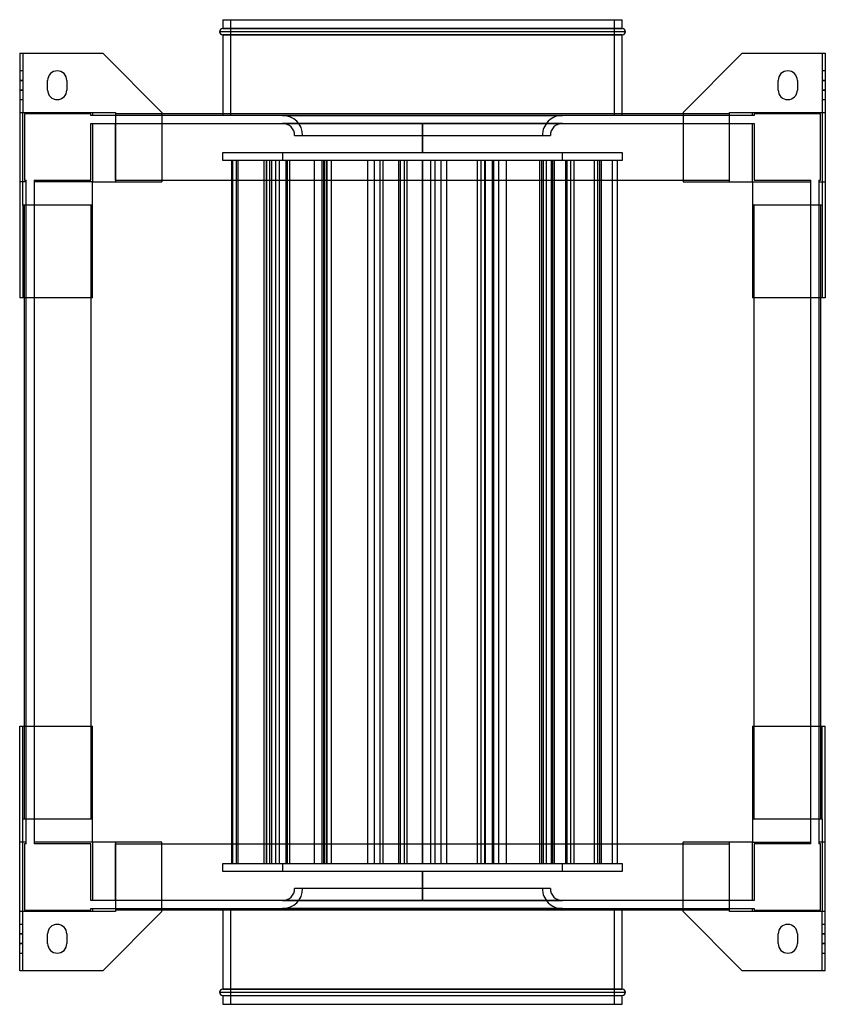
# Model space of a CAD drawing. Header units: millimetres. Extents: x -252 to 252, y -308 to 308.
import ezdxf

# ---------------------------------------------------------------- set-up
doc = ezdxf.new("R2010")
doc.units = ezdxf.units.MM
doc.layers.add('MAIN-1', color=7, linetype='Continuous')
doc.layers.add('MAIN-2', color=7, linetype='Continuous')

msp = doc.modelspace()

# ---------------------------------------------------------------- linework, layer by layer
at = {"layer": 'MAIN-1'}
for p, q in [((-125, 308), (-125, 302.5)), ((-125, 308), (125, 308)), ((125, 302.5), (125, 308)), ((-125, 302.5), (125, 302.5)), ((127, 300.5), (-127, 300.5)), ((125, 298.5), (-125, 298.5)), ((-125, 298.5), (-125, 249)), ((125, 249), (125, 298.5)), ((-252, 287), (-200, 287)), ((-252, 287), (-252, 134)), ((-163, 250), (-200, 287)), ((200, 287), (163, 250)), ((200, 287), (252, 287)), ((252, 287), (252, 134)), ((-234.5, 264), (-234.5, 270)), ((-222.5, 270), (-222.5, 264)), ((222.5, 264), (222.5, 270)), ((234.5, 270), (234.5, 264)), ((-163, 250), (-163, 206.5)), ((163, 249), (-163, 249)), ((163, 250), (163, 206.5)), ((-206.5, 134), (-206.5, 206.5)), ((-206.5, 206.5), (-163, 206.5)), ((-163, 207.5), (163, 207.5)), ((163, 206.5), (206.5, 206.5)), ((206.5, 206.5), (206.5, 134)), ((-206.5, 134), (-252, 134)), ((-249, -134), (-249, 134)), ((-207.5, 134), (-207.5, -134)), ((252, 134), (206.5, 134)), ((207.5, -134), (207.5, 134)), ((249, 134), (249, -134)), ((-252, -134), (-206.5, -134)), ((-252, -287), (-252, -134)), ((-206.5, -206.5), (-206.5, -134)), ((206.5, -134), (252, -134)), ((206.5, -134), (206.5, -206.5)), ((252, -287), (252, -134)), ((-163, -206.5), (-206.5, -206.5)), ((-163, -250), (-163, -206.5)), ((-163, -207.5), (163, -207.5)), ((163, -250), (163, -206.5)), ((206.5, -206.5), (163, -206.5)), ((-200, -287), (-163, -250)), ((163, -249), (-163, -249)), ((-125, -249), (-125, -298.5)), ((125, -298.5), (125, -249)), ((163, -250), (200, -287)), ((-234.5, -270), (-234.5, -264)), ((-222.5, -264), (-222.5, -270)), ((222.5, -270), (222.5, -264)), ((234.5, -264), (234.5, -270)), ((-200, -287), (-252, -287)), ((252, -287), (200, -287)), ((-127, -300.5), (127, -300.5)), ((-125, -298.5), (125, -298.5)), ((-125, -302.5), (-125, -308)), ((-125, -302.5), (125, -302.5)), ((-125, -308), (125, -308)), ((125, -308), (125, -302.5))]:
    msp.add_line(p, q, dxfattribs=at)
for centre, radius, start, end in [((-125, 300.5), 2, 89.99998, 180.00002), ((125, 300.5), 2, 0, 89.99998), ((-125, 300.5), 2, 180.00002, 270.00002), ((125, 300.5), 2, 270.00002, 0), ((-228.5, 270), 6, 89.99998, 180.00002), ((-228.5, 270), 6, 0, 89.99998), ((228.5, 270), 6, 89.99998, 180.00002), ((228.5, 270), 6, 0, 89.99998), ((-228.5, 264), 6, 180.00002, 270.00002), ((-228.5, 264), 6, 270.00002, 0), ((228.5, 264), 6, 180.00002, 270.00002), ((228.5, 264), 6, 270.00002, 0), ((-228.5, -264), 6, 89.99998, 180.00002), ((-228.5, -264), 6, 0, 89.99998), ((228.5, -264), 6, 89.99998, 180.00002), ((228.5, -264), 6, 0, 89.99998), ((-228.5, -270), 6, 180.00002, 270.00002), ((-228.5, -270), 6, 270.00002, 0), ((228.5, -270), 6, 180.00002, 270.00002), ((228.5, -270), 6, 270.00002, 0), ((-125, -300.5), 2, 89.99998, 180.00002), ((-125, -300.5), 2, 180.00002, 270.00002), ((125, -300.5), 2, 0, 89.99998), ((125, -300.5), 2, 270.00002, 0)]:
    msp.add_arc(centre, radius, start, end, dxfattribs=at)
at = {"layer": 'MAIN-2'}
for p, q in [((-120, 248), (-120, 308)), ((120, 308), (120, 248)), ((125, 302.5), (-125, 302.5)), ((127, 300.5), (-127, 300.5)), ((-125, 298.5), (125, 298.5)), ((-252, 287), (-252, 287)), ((-250, 287), (-250, 250)), ((-250, 287), (-250, 287)), ((-200, 287), (-200, 287)), ((200, 287), (200, 287)), ((250, 287), (250, 250)), ((250, 287), (250, 287)), ((252, 287), (252, 287)), ((-250, 276), (-252, 276)), ((-228.5, 276), (-228.5, 276)), ((228.5, 276), (228.5, 276)), ((252, 276), (250, 276)), ((-250, 270), (-252, 270)), ((-252, 270), (-250, 270)), ((-234.5, 270), (-234.5, 270)), ((-222.5, 270), (-222.5, 270)), ((222.5, 270), (222.5, 270)), ((234.5, 270), (234.5, 270)), ((252, 270), (250, 270)), ((250, 270), (252, 270)), ((-252, 264), (-250, 264)), ((-250, 264), (-252, 264)), ((-234.5, 264), (-234.5, 264)), ((-222.5, 264), (-222.5, 264)), ((222.5, 264), (222.5, 264)), ((234.5, 264), (234.5, 264)), ((250, 264), (252, 264)), ((252, 264), (250, 264)), ((-252, 258), (-250, 258)), ((-228.5, 258), (-228.5, 258)), ((228.5, 258), (228.5, 258)), ((250, 258), (252, 258)), ((-252, 250), (-250, 250)), ((-250, 250), (-192, 250)), ((-250, 250), (-250, 250)), ((-250, 206.5), (-250, 250)), ((-250, 250), (-250, 250)), ((-250, 206.5), (-250, 250)), ((-250, 250), (-250, 250)), ((-249, 249), (-249, 207.5)), ((-249, 249), (-249, 249)), ((-207.5, 249), (-249, 249)), ((-207.5, 248), (-207.5, 249)), ((-207.5, 249), (-207.5, 249)), ((-207.5, 248), (-207.5, 248)), ((-206.5, 248), (-207.5, 248)), ((-206.5, 250), (-206.5, 250)), ((-206.5, 250), (-206.5, 248)), ((-206.5, 250), (-206.5, 250)), ((-206.5, 248), (-206.5, 248)), ((-206.5, 248), (-206.5, 248)), ((-192, 248), (-206.5, 248)), ((-192, 250), (-192, 206.5)), ((-192, 250), (-192, 250)), ((-192, 250), (-192, 250)), ((-192, 249), (-192, 249)), ((-192, 249), (-192, 249)), ((-163, 249), (-192, 249)), ((-192, 248), (-192, 248)), ((-192, 248), (-192, 248)), ((192, 248), (-192, 248)), ((-163, 250), (-163, 250)), ((-125, 249), (-125, 248)), ((120, 248), (-120, 248)), ((0, 248.09), (-87.51, 248.09)), ((-87.51, 248.09), (0, 248.09)), ((-87.51, 248.09), (-87.51, 248)), ((87.51, 248.09), (0, 248.09)), ((0, 248.09), (87.51, 248.09)), ((0, 248), (0, 248.09)), ((0, 248.09), (0, 248)), ((87.51, 248.09), (87.51, 248)), ((125, 248), (125, 249)), ((163, 250), (163, 250)), ((192, 249), (163, 249)), ((192, 250), (250, 250)), ((192, 206.5), (192, 250)), ((192, 250), (192, 250)), ((192, 250), (192, 250)), ((192, 249), (192, 249)), ((192, 249), (192, 249)), ((192, 248), (192, 248)), ((192, 248), (192, 248)), ((206.5, 248), (192, 248)), ((206.5, 250), (206.5, 250)), ((206.5, 250), (206.5, 250)), ((206.5, 248), (206.5, 250)), ((207.5, 248), (206.5, 248)), ((206.5, 248), (206.5, 248)), ((206.5, 248), (206.5, 248)), ((207.5, 249), (207.5, 248)), ((207.5, 249), (207.5, 249)), ((249, 249), (207.5, 249)), ((207.5, 248), (207.5, 248)), ((249, 249), (249, 249)), ((249, 207.5), (249, 249)), ((250, 250), (250, 206.5)), ((250, 250), (250, 250)), ((250, 250), (252, 250)), ((250, 250), (250, 206.5)), ((250, 250), (250, 250)), ((250, 250), (250, 250)), ((-207.5, 243), (-206.5, 243)), ((-207.5, 243), (-207.5, 243)), ((-207.5, 207.5), (-207.5, 243)), ((-206.5, 243), (-192, 243)), ((-206.5, 243), (-206.5, 243)), ((-206.5, 243), (-206.5, 243)), ((-206.5, 243), (-206.5, 206.5)), ((-192, 243), (192, 243)), ((-192, 243), (-192, 243)), ((-192, 243), (-192, 243)), ((-192, 207.5), (-192, 243)), ((-120, 243), (-120, 243)), ((-120, 243), (120, 243)), ((87.49, 243.09), (-87.49, 243.09)), ((-87.49, 243), (-87.49, 243.09)), ((-87.49, 243.09), (87.49, 243.09)), ((0, 225), (0, 243)), ((0, 243), (0, 225)), ((87.49, 243.09), (87.49, 243)), ((120, 243), (120, 243)), ((192, 243), (206.5, 243)), ((192, 243), (192, 243)), ((192, 243), (192, 243)), ((192, 207.5), (192, 243)), ((206.5, 243), (207.5, 243)), ((206.5, 243), (206.5, 243)), ((206.5, 243), (206.5, 243)), ((206.5, 206.5), (206.5, 243)), ((207.5, 243), (207.5, 243)), ((207.5, 243), (207.5, 207.5)), ((-80.01, 235.59), (80.01, 235.59)), ((-125, 225), (125, 225)), ((-125, 220), (-125, 225)), ((-87.5, 225), (-87.5, 220)), ((87.5, 220), (87.5, 225)), ((125, 225), (125, 220)), ((125, 220), (-125, 220)), ((-119.41, 220), (-119.41, -220)), ((-118.89, 220), (-118.89, -220)), ((-116.62, 220), (-116.62, -220)), ((-115.52, 220), (-115.52, -220)), ((-99.28, 220), (-99.28, -220)), ((-97.81, 220), (-97.81, -220)), ((-97.55, 220), (-97.55, -220)), ((-95.81, 220), (-95.81, -220)), ((-94.45, 220), (-94.45, -220)), ((-91.93, 220), (-91.93, -220)), ((-89.58, 220), (-89.58, -220)), ((-85.48, 220), (-85.48, -220)), ((-84.75, 220), (-84.75, -220)), ((-83.21, 220), (-83.21, -220)), ((-67.85, 220), (-67.85, -220)), ((-62.92, 220), (-62.92, -220)), ((-61.99, 220), (-61.99, -220)), ((-61.62, 220), (-61.62, -220)), ((-60.37, 220), (-60.37, -220)), ((-60.1, 220), (-60.1, -220)), ((-59.82, 220), (-59.82, -220)), ((-57.05, 220), (-57.05, -220)), ((-34.4, 220), (-34.4, -220)), ((-30.21, 220), (-30.21, -220)), ((-26.61, 220), (-26.61, -220)), ((-24.82, 220), (-24.82, -220)), ((-15.03, 220), (-15.03, -220)), ((-13.98, 220), (-13.98, -220)), ((-11.49, 220), (-11.49, -220)), ((-9.78, 220), (-9.78, -220)), ((0, -220), (0, 220)), ((0, 220), (0, -220)), ((5, 220), (5, -220)), ((7.73, 220), (7.73, -220)), ((11.49, 220), (11.49, -220)), ((15.03, 220), (15.03, -220)), ((34.16, 220), (34.16, -220)), ((36.45, 220), (36.45, -220)), ((38.83, 220), (38.83, -220)), ((39.18, 220), (39.18, -220)), ((43.54, 220), (43.54, -220)), ((44.32, 220), (44.32, -220)), ((47.6, 220), (47.6, -220)), ((52.27, 220), (52.27, -220)), ((73.26, 220), (73.26, -220)), ((74.55, 220), (74.55, -220)), ((75.48, 220), (75.48, -220)), ((77.44, 220), (77.44, -220)), ((80.47, 220), (80.47, -220)), ((80.58, 220), (80.58, -220)), ((81.36, 220), (81.36, -220)), ((82.44, 220), (82.44, -220)), ((89.52, 220), (89.52, -220)), ((90.31, 220), (90.31, -220)), ((92.67, 220), (92.67, -220)), ((94.76, 220), (94.76, -220)), ((107.33, 220), (107.33, -220)), ((109.48, 220), (109.48, -220)), ((110.77, 220), (110.77, -220)), ((111.79, 220), (111.79, -220)), ((118.67, 220), (118.67, -220)), ((121.81, 220), (121.81, -220)), ((-252, 206.5), (-252, 206.5)), ((-248, 206.5), (-252, 206.5)), ((-250, 206.5), (-250, 206.5)), ((-250, 192), (-250, 206.5)), ((-250, 206.5), (-250, 206.5)), ((-249, 207.5), (-249, 207.5)), ((-249, 207.5), (-248, 207.5)), ((-248, 207.5), (-248, 207.5)), ((-248, 206.5), (-248, 207.5)), ((-248, 192), (-248, 206.5)), ((-248, 206.5), (-248, 206.5)), ((-248, 206.5), (-248, 206.5)), ((-243, 207.5), (-243, 206.5)), ((-243, 207.5), (-207.5, 207.5)), ((-243, 207.5), (-243, 207.5)), ((-243, 206.5), (-243, 206.5)), ((-243, 206.5), (-243, 206.5)), ((-243, 206.5), (-243, 192)), ((-206.5, 206.5), (-243, 206.5)), ((-207.5, 207.5), (-207.5, 207.5)), ((-206.5, 206.5), (-206.5, 206.5)), ((-206.5, 206.5), (-206.5, 206.5)), ((-206.5, 206.5), (-206.5, 206.5)), ((-206.5, 206.5), (-206.5, 206.5)), ((-206.5, 206.5), (-206.5, 206.5)), ((-206.5, 206.5), (-206.5, 206.5)), ((-192, 207.5), (-192, 207.5)), ((-192, 207.5), (-192, 207.5)), ((-192, 207.5), (-192, 207.5)), ((-192, 207.5), (-192, 206.5)), ((-192, 207.5), (-192, 207.5)), ((-192, 207.5), (-163, 207.5)), ((-192, 206.5), (-192, 206.5)), ((-192, 206.5), (-192, 206.5)), ((-192, 206.5), (-192, 206.5)), ((-192, 206.5), (-192, 206.5)), ((-163, 206.5), (-163, 206.5)), ((163, 207.5), (192, 207.5)), ((163, 206.5), (163, 206.5)), ((192, 207.5), (192, 207.5)), ((192, 207.5), (192, 207.5)), ((192, 207.5), (192, 207.5)), ((192, 206.5), (192, 207.5)), ((192, 207.5), (192, 207.5)), ((192, 206.5), (192, 206.5)), ((192, 206.5), (192, 206.5)), ((192, 206.5), (192, 206.5)), ((192, 206.5), (192, 206.5)), ((206.5, 206.5), (206.5, 206.5)), ((206.5, 206.5), (206.5, 206.5)), ((206.5, 206.5), (206.5, 206.5)), ((206.5, 206.5), (206.5, 206.5)), ((206.5, 206.5), (206.5, 206.5)), ((206.5, 206.5), (206.5, 206.5)), ((206.5, 206.5), (243, 206.5)), ((207.5, 207.5), (243, 207.5)), ((207.5, 207.5), (207.5, 207.5)), ((243, 206.5), (243, 207.5)), ((243, 207.5), (243, 207.5)), ((243, 206.5), (243, 206.5)), ((243, 192), (243, 206.5)), ((243, 206.5), (243, 206.5)), ((248, 207.5), (249, 207.5)), ((248, 207.5), (248, 207.5)), ((248, 207.5), (248, 206.5)), ((248, 206.5), (248, 192)), ((248, 206.5), (252, 206.5)), ((248, 206.5), (248, 206.5)), ((248, 206.5), (248, 206.5)), ((249, 207.5), (249, 207.5)), ((250, 206.5), (250, 206.5)), ((250, 206.5), (250, 206.5)), ((250, 206.5), (250, 192)), ((252, 206.5), (252, 206.5)), ((-250, 192), (-250, 134)), ((-206.5, 192), (-250, 192)), ((-250, 192), (-250, 192)), ((-250, 192), (-250, 192)), ((-250, 192), (-250, 192)), ((-249, 192), (-249, 192)), ((-249, 192), (-249, 192)), ((-249, 134), (-249, 192)), ((-248, 192), (-248, 192)), ((-248, 192), (-248, 192)), ((-248, -192), (-248, 192)), ((-207.5, 192), (-243, 192)), ((-243, 192), (-243, 192)), ((-243, 192), (-243, 192)), ((-243, 192), (-243, -192)), ((-207.5, 192), (-207.5, 192)), ((-206.5, 192), (-207.5, 192)), ((-207.5, 192), (-207.5, 192)), ((-207.5, 192), (-207.5, 192)), ((-207.5, 192), (-207.5, 192)), ((-207.5, 192), (-207.5, 134)), ((-206.5, 192), (-206.5, 192)), ((-206.5, 192), (-206.5, 192)), ((-206.5, 192), (-206.5, 192)), ((-206.5, 192), (-206.5, 192)), ((250, 192), (206.5, 192)), ((206.5, 192), (206.5, 192)), ((207.5, 192), (206.5, 192)), ((206.5, 192), (206.5, 192)), ((206.5, 192), (206.5, 192)), ((206.5, 192), (206.5, 192)), ((207.5, 192), (207.5, 192)), ((243, 192), (207.5, 192)), ((207.5, 192), (207.5, 192)), ((207.5, 134), (207.5, 192)), ((207.5, 192), (207.5, 192)), ((207.5, 192), (207.5, 192)), ((243, 192), (243, 192)), ((243, 192), (243, 192)), ((243, -192), (243, 192)), ((248, 192), (248, 192)), ((248, 192), (248, 192)), ((248, 192), (248, -192)), ((249, 192), (249, 192)), ((249, 192), (249, 192)), ((249, 192), (249, 134)), ((250, 192), (250, 134)), ((250, 192), (250, 192)), ((250, 192), (250, 192)), ((250, 192), (250, 192)), ((-252, 134), (-252, 134)), ((-250, 134), (-250, 134)), ((-206.5, 134), (-206.5, 134)), ((206.5, 134), (206.5, 134)), ((250, 134), (250, 134)), ((252, 134), (252, 134)), ((-252, -134), (-252, -134)), ((-250, -192), (-250, -134)), ((-250, -134), (-250, -134)), ((-249, -192), (-249, -134)), ((-207.5, -134), (-207.5, -192)), ((-206.5, -134), (-206.5, -134)), ((206.5, -134), (206.5, -134)), ((207.5, -192), (207.5, -134)), ((249, -134), (249, -192)), ((250, -192), (250, -134)), ((250, -134), (250, -134)), ((252, -134), (252, -134)), ((-250, -192), (-206.5, -192)), ((-250, -192), (-250, -192)), ((-250, -192), (-250, -192)), ((-250, -206.5), (-250, -192)), ((-250, -192), (-250, -192)), ((-249, -192), (-249, -192)), ((-249, -192), (-249, -192)), ((-248, -206.5), (-248, -192)), ((-248, -192), (-248, -192)), ((-248, -192), (-248, -192)), ((-243, -192), (-243, -192)), ((-243, -192), (-207.5, -192)), ((-243, -192), (-243, -192)), ((-243, -192), (-243, -206.5)), ((-207.5, -192), (-206.5, -192)), ((-207.5, -192), (-207.5, -192)), ((-207.5, -192), (-207.5, -192)), ((-207.5, -192), (-207.5, -192)), ((-207.5, -192), (-207.5, -192)), ((-206.5, -192), (-206.5, -192)), ((-206.5, -192), (-206.5, -192)), ((-206.5, -192), (-206.5, -192)), ((-206.5, -192), (-206.5, -192)), ((206.5, -192), (250, -192)), ((206.5, -192), (206.5, -192)), ((206.5, -192), (207.5, -192)), ((206.5, -192), (206.5, -192)), ((206.5, -192), (206.5, -192)), ((206.5, -192), (206.5, -192)), ((207.5, -192), (207.5, -192)), ((207.5, -192), (207.5, -192)), ((207.5, -192), (243, -192)), ((207.5, -192), (207.5, -192)), ((207.5, -192), (207.5, -192)), ((243, -192), (243, -192)), ((243, -192), (243, -192)), ((243, -206.5), (243, -192)), ((248, -192), (248, -192)), ((248, -192), (248, -206.5)), ((248, -192), (248, -192)), ((249, -192), (249, -192)), ((249, -192), (249, -192)), ((250, -192), (250, -192)), ((250, -192), (250, -192)), ((250, -192), (250, -192)), ((250, -192), (250, -206.5)), ((-252, -206.5), (-252, -206.5)), ((-248, -206.5), (-252, -206.5)), ((-250, -250), (-250, -206.5)), ((-250, -206.5), (-250, -206.5)), ((-250, -250), (-250, -206.5)), ((-250, -206.5), (-250, -206.5)), ((-248, -207.5), (-249, -207.5)), ((-249, -207.5), (-249, -249)), ((-249, -207.5), (-249, -207.5)), ((-248, -207.5), (-248, -206.5)), ((-248, -206.5), (-248, -206.5)), ((-248, -206.5), (-248, -206.5)), ((-248, -207.5), (-248, -207.5)), ((-243, -206.5), (-243, -207.5)), ((-243, -206.5), (-243, -206.5)), ((-243, -206.5), (-243, -206.5)), ((-206.5, -206.5), (-243, -206.5)), ((-207.5, -207.5), (-243, -207.5)), ((-243, -207.5), (-243, -207.5)), ((-207.5, -243), (-207.5, -207.5)), ((-207.5, -207.5), (-207.5, -207.5)), ((-206.5, -206.5), (-206.5, -206.5)), ((-206.5, -206.5), (-206.5, -243)), ((-206.5, -206.5), (-206.5, -206.5)), ((-206.5, -206.5), (-206.5, -206.5)), ((-206.5, -206.5), (-206.5, -206.5)), ((-206.5, -206.5), (-206.5, -206.5)), ((-206.5, -206.5), (-206.5, -206.5)), ((-192, -206.5), (-192, -250)), ((-192, -206.5), (-192, -206.5)), ((-192, -206.5), (-192, -206.5)), ((-192, -206.5), (-192, -207.5)), ((-192, -206.5), (-192, -206.5)), ((-192, -206.5), (-192, -206.5)), ((-192, -207.5), (-192, -207.5)), ((-192, -243), (-192, -207.5)), ((-192, -207.5), (-192, -207.5)), ((-192, -207.5), (-192, -207.5)), ((-192, -207.5), (-192, -207.5)), ((-192, -207.5), (-163, -207.5)), ((-163, -206.5), (-163, -206.5)), ((163, -206.5), (163, -206.5)), ((163, -207.5), (192, -207.5)), ((192, -250), (192, -206.5)), ((192, -207.5), (192, -206.5)), ((192, -206.5), (192, -206.5)), ((192, -206.5), (192, -206.5)), ((192, -206.5), (192, -206.5)), ((192, -206.5), (192, -206.5)), ((192, -243), (192, -207.5)), ((192, -207.5), (192, -207.5)), ((192, -207.5), (192, -207.5)), ((192, -207.5), (192, -207.5)), ((192, -207.5), (192, -207.5)), ((206.5, -206.5), (206.5, -206.5)), ((206.5, -243), (206.5, -206.5)), ((206.5, -206.5), (206.5, -206.5)), ((206.5, -206.5), (206.5, -206.5)), ((206.5, -206.5), (206.5, -206.5)), ((206.5, -206.5), (206.5, -206.5)), ((206.5, -206.5), (206.5, -206.5)), ((206.5, -206.5), (243, -206.5)), ((207.5, -207.5), (207.5, -243)), ((243, -207.5), (207.5, -207.5)), ((207.5, -207.5), (207.5, -207.5)), ((243, -207.5), (243, -206.5)), ((243, -206.5), (243, -206.5)), ((243, -206.5), (243, -206.5)), ((243, -207.5), (243, -207.5)), ((252, -206.5), (248, -206.5)), ((248, -206.5), (248, -206.5)), ((248, -206.5), (248, -207.5)), ((248, -206.5), (248, -206.5)), ((249, -207.5), (248, -207.5)), ((248, -207.5), (248, -207.5)), ((249, -249), (249, -207.5)), ((249, -207.5), (249, -207.5)), ((250, -206.5), (250, -250)), ((250, -206.5), (250, -206.5)), ((250, -206.5), (250, -250)), ((250, -206.5), (250, -206.5)), ((252, -206.5), (252, -206.5)), ((-125, -220), (125, -220)), ((-125, -225), (-125, -220)), ((-87.5, -220), (-87.5, -225)), ((87.5, -225), (87.5, -220)), ((125, -220), (125, -225)), ((125, -225), (-125, -225)), ((0, -243), (0, -225)), ((0, -225), (0, -243)), ((80.01, -235.59), (-80.01, -235.59)), ((-207.5, -243), (-207.5, -243)), ((-206.5, -243), (-207.5, -243)), ((-206.5, -243), (-206.5, -243)), ((-206.5, -243), (-206.5, -243)), ((-192, -243), (-206.5, -243)), ((-192, -243), (-192, -243)), ((-192, -243), (-192, -243)), ((192, -243), (-192, -243)), ((-120, -243), (-120, -243)), ((120, -243), (-120, -243)), ((-87.49, -243.09), (-87.49, -243)), ((-87.49, -243.09), (87.49, -243.09)), ((87.49, -243.09), (-87.49, -243.09)), ((87.49, -243), (87.49, -243.09)), ((120, -243), (120, -243)), ((192, -243), (192, -243)), ((192, -243), (192, -243)), ((206.5, -243), (192, -243)), ((207.5, -243), (206.5, -243)), ((206.5, -243), (206.5, -243)), ((206.5, -243), (206.5, -243)), ((207.5, -243), (207.5, -243)), ((-250, -250), (-252, -250)), ((-192, -250), (-250, -250)), ((-250, -287), (-250, -250)), ((-250, -250), (-250, -250)), ((-250, -250), (-250, -250)), ((-250, -250), (-250, -250)), ((-249, -249), (-207.5, -249)), ((-249, -249), (-249, -249)), ((-207.5, -248), (-206.5, -248)), ((-207.5, -248), (-207.5, -248)), ((-207.5, -249), (-207.5, -248)), ((-207.5, -249), (-207.5, -249)), ((-206.5, -248), (-192, -248)), ((-206.5, -248), (-206.5, -248)), ((-206.5, -248), (-206.5, -248)), ((-206.5, -248), (-206.5, -250)), ((-206.5, -250), (-206.5, -250)), ((-206.5, -250), (-206.5, -250)), ((-192, -248), (-192, -248)), ((-192, -248), (192, -248)), ((-192, -248), (-192, -248)), ((-192, -249), (-192, -249)), ((-192, -249), (-192, -249)), ((-163, -249), (-192, -249)), ((-192, -250), (-192, -250)), ((-192, -250), (-192, -250)), ((-163, -250), (-163, -250)), ((-125, -248), (-125, -249)), ((-120, -308), (-120, -248)), ((-120, -248), (120, -248)), ((-87.51, -248.09), (-87.51, -248)), ((-87.51, -248.09), (0, -248.09)), ((0, -248.09), (-87.51, -248.09)), ((0, -248), (0, -248.09)), ((0, -248.09), (0, -248)), ((0, -248.09), (87.51, -248.09)), ((87.51, -248.09), (0, -248.09)), ((87.51, -248.09), (87.51, -248)), ((120, -248), (120, -308)), ((125, -249), (125, -248)), ((192, -249), (163, -249)), ((163, -250), (163, -250)), ((192, -248), (206.5, -248)), ((192, -248), (192, -248)), ((192, -248), (192, -248)), ((192, -249), (192, -249)), ((192, -249), (192, -249)), ((250, -250), (192, -250)), ((192, -250), (192, -250)), ((192, -250), (192, -250)), ((206.5, -248), (207.5, -248)), ((206.5, -248), (206.5, -248)), ((206.5, -248), (206.5, -248)), ((206.5, -250), (206.5, -248)), ((206.5, -250), (206.5, -250)), ((206.5, -250), (206.5, -250)), ((207.5, -248), (207.5, -248)), ((207.5, -248), (207.5, -249)), ((207.5, -249), (249, -249)), ((207.5, -249), (207.5, -249)), ((249, -249), (249, -249)), ((250, -287), (250, -250)), ((250, -250), (250, -250)), ((252, -250), (250, -250)), ((250, -250), (250, -250)), ((250, -250), (250, -250)), ((-250, -258), (-252, -258)), ((-228.5, -258), (-228.5, -258)), ((228.5, -258), (228.5, -258)), ((252, -258), (250, -258)), ((-250, -264), (-252, -264)), ((-252, -264), (-250, -264)), ((-234.5, -264), (-234.5, -264)), ((-222.5, -264), (-222.5, -264)), ((222.5, -264), (222.5, -264)), ((234.5, -264), (234.5, -264)), ((252, -264), (250, -264)), ((250, -264), (252, -264)), ((-252, -270), (-250, -270)), ((-250, -270), (-252, -270)), ((-234.5, -270), (-234.5, -270)), ((-222.5, -270), (-222.5, -270)), ((222.5, -270), (222.5, -270)), ((234.5, -270), (234.5, -270)), ((250, -270), (252, -270)), ((252, -270), (250, -270)), ((-252, -276), (-250, -276)), ((-228.5, -276), (-228.5, -276)), ((228.5, -276), (228.5, -276)), ((250, -276), (252, -276)), ((-252, -287), (-252, -287)), ((-250, -287), (-250, -287)), ((-200, -287), (-200, -287)), ((200, -287), (200, -287)), ((250, -287), (250, -287)), ((252, -287), (252, -287)), ((-127, -300.5), (127, -300.5)), ((125, -298.5), (-125, -298.5)), ((-125, -302.5), (125, -302.5))]:
    msp.add_line(p, q, dxfattribs=at)
for centre, radius, start, end in [((-87.51, 235.59), 12.5, 0, 89.99998), ((87.51, 235.59), 12.5, 89.99998, 180.00002), ((-87.51, 235.59), 7.5, 0, 89.84723), ((87.51, 235.59), 7.5, 90.15279, 180.00002), ((-87.51, -235.59), 12.5, 270.00002, 0), ((-87.51, -235.59), 7.5, 270.15277, 0), ((87.51, -235.59), 12.5, 180.00002, 270.00002), ((87.51, -235.59), 7.5, 180.00002, 269.84721)]:
    msp.add_arc(centre, radius, start, end, dxfattribs=at)

doc.saveas('drawing.dxf')
